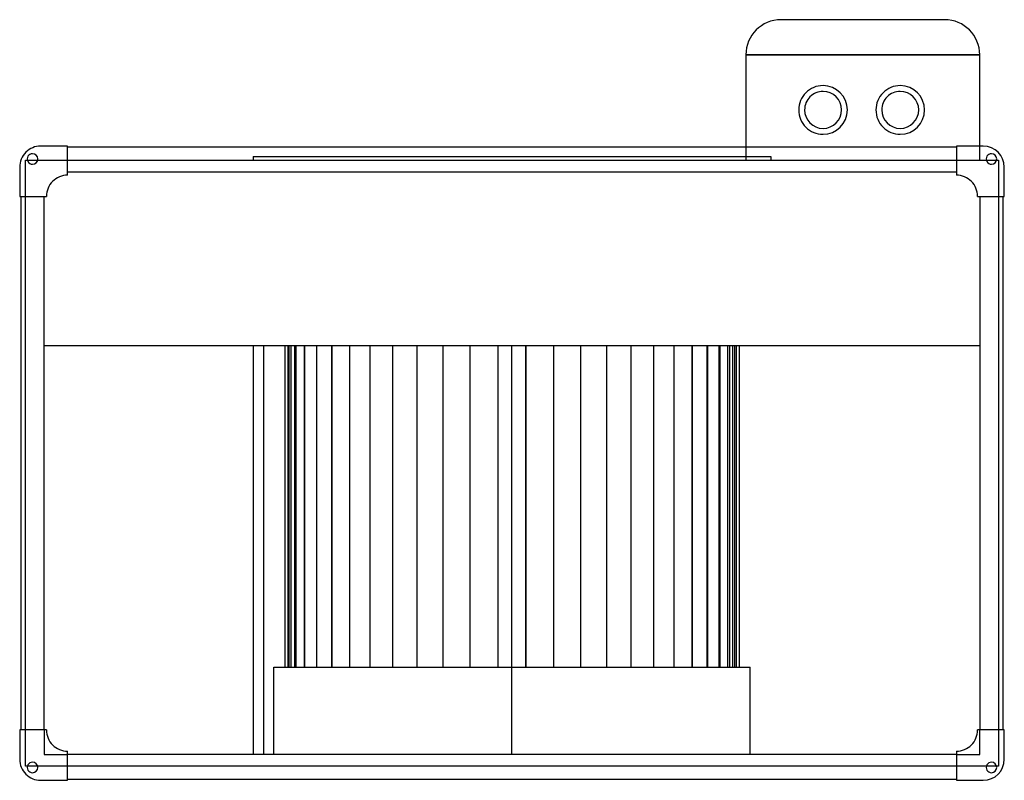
# Model space of a CAD drawing. Header units: millimetres. Extents: x -421 to 421, y -271 to 379.
import ezdxf

# ---------------------------------------------------------------- set-up
doc = ezdxf.new("R2010")
doc.units = ezdxf.units.MM
doc.layers.add('HIDDEN', color=7, linetype='Continuous')
doc.layers.add('THICK', color=7, linetype='Continuous')

msp = doc.modelspace()

# ---------------------------------------------------------------- linework, layer by layer
at = {"layer": 'HIDDEN'}
for p, q in [((230, 379), (230, 379)), ((370, 379), (370, 379)), ((200, 349), (200, 349)), ((200, 349), (400, 349)), ((400, 349), (400, 349)), ((-403, 271), (-403, 271)), ((-403, 271), (-403, 271)), ((-380, 271), (-380, 271)), ((-380, 271), (-380, 271)), ((-380, 270), (-380, 270)), ((-380, 270), (-380, 270)), ((200, 270), (200, 258.96)), ((380, 271), (380, 271)), ((380, 271), (380, 271)), ((380, 270), (380, 270)), ((380, 270), (380, 270)), ((400, 258.96), (400, 271)), ((403, 271), (403, 271)), ((403, 271), (403, 271)), ((-221.25, 261.96), (0, 261.96)), ((-221.25, 261.96), (-221.25, 258.96)), ((0, 261.96), (221.25, 261.96)), ((221.25, 261.96), (221.25, 258.96)), ((-421, 253), (-421, 253)), ((-421, 253), (-421, 253)), ((-416, 258.96), (-416, 258.96)), ((-416, 228), (-416, 258.96)), ((-416, 258.96), (-414.38, 258.96)), ((-414.38, 258.96), (-414.38, 258.96)), ((-414.38, 258.96), (-414.38, 258.96)), ((-405.62, 258.96), (-405.62, 258.96)), ((-405.62, 258.96), (-405.62, 258.96)), ((-405.62, 258.96), (-380, 258.96)), ((-380, 258.96), (-380, 258.96)), ((-380, 258.96), (-380, 258.96)), ((-380, 258.96), (380, 258.96)), ((200, 258.96), (200, 258.96)), ((380, 258.96), (380, 258.96)), ((380, 258.96), (405.62, 258.96)), ((380, 258.96), (380, 258.96)), ((400, 258.96), (400, 258.96)), ((405.62, 258.96), (405.62, 258.96)), ((405.62, 258.96), (405.62, 258.96)), ((414.38, 258.96), (414.38, 258.96)), ((414.38, 258.96), (414.38, 258.96)), ((414.38, 258.96), (416, 258.96)), ((416, 258.96), (416, 258.96)), ((416, 258.96), (416, 228)), ((421, 253), (421, 253)), ((421, 253), (421, 253)), ((-380, 249), (-380, 249)), ((-380, 249), (-380, 249)), ((-380, 246.1), (-380, 246.1)), ((-380, 246.1), (-380, 246.1)), ((380, 249), (380, 249)), ((380, 249), (380, 249)), ((380, 246.1), (380, 246.1)), ((380, 246.1), (380, 246.1)), ((-421, 228), (-421, 228)), ((-421, 228), (-421, 228)), ((-420, 228), (-420, 228)), ((-420, 228), (-420, 228)), ((-416, 228), (-416, 228)), ((-416, -228), (-416, 228)), ((-416, 228), (-416, 228)), ((-400, 228), (-400, 228)), ((-400, 228), (-400, 228)), ((-398.1, 228), (-398.1, 228)), ((-398.1, 228), (-398.1, 228)), ((398.1, 228), (398.1, 228)), ((398.1, 228), (398.1, 228)), ((400, 228), (400, 228)), ((400, 228), (400, 228)), ((416, 228), (416, 228)), ((416, 228), (416, 228)), ((416, 228), (416, -228)), ((420, 228), (420, 228)), ((420, 228), (420, 228)), ((421, 228), (421, 228)), ((421, 228), (421, 228)), ((-400, 100.6), (-400, 100.6)), ((-212.4, 100.6), (-212.4, -249)), ((-194.35, 100.6), (-194.35, -174.3)), ((-191.56, 100.6), (-191.56, -174.3)), ((-190.43, -174.3), (-190.43, 100.6)), ((-188.92, -174.3), (-188.92, 100.6)), ((-188.92, -174.3), (-188.92, 100.6)), ((-186.04, 100.6), (-186.04, -174.3)), ((-184.44, -174.3), (-184.44, 100.6)), ((-184.44, -174.3), (-184.44, 100.6)), ((-177.85, 100.6), (-177.85, -174.3)), ((-177.05, -174.3), (-177.05, 100.6)), ((-177.05, -174.3), (-177.05, 100.6)), ((-167.15, 100.6), (-167.15, -174.3)), ((-166.87, -174.3), (-166.87, 100.6)), ((-166.87, -174.3), (-166.87, 100.6)), ((-154.08, 100.6), (-154.08, -174.3)), ((-154.06, -174.3), (-154.06, 100.6)), ((-154.06, -174.3), (-154.06, 100.6)), ((-138.81, -174.3), (-138.81, 100.6)), ((-138.81, -174.3), (-138.81, 100.6)), ((-121.38, -174.3), (-121.38, 100.6)), ((-121.38, -174.3), (-121.38, 100.6)), ((-102.04, -174.3), (-102.04, 100.6)), ((-102.04, -174.3), (-102.04, 100.6)), ((-81.08, -174.3), (-81.08, 100.6)), ((-81.08, -174.3), (-81.08, 100.6)), ((-58.85, -174.3), (-58.85, 100.6)), ((-58.85, -174.3), (-58.85, 100.6)), ((-35.68, -174.3), (-35.68, 100.6)), ((-35.68, -174.3), (-35.68, 100.6)), ((-11.96, -174.3), (-11.96, 100.6)), ((-11.96, -174.3), (-11.96, 100.6)), ((0, 100.6), (0, 100.6)), ((0, 100.6), (0, 100.6)), ((11.96, 100.6), (11.96, -174.3)), ((35.68, -174.3), (35.68, 100.6)), ((58.85, -174.3), (58.85, 100.6)), ((81.08, -174.3), (81.08, 100.6)), ((102.04, -174.3), (102.04, 100.6)), ((121.38, -174.3), (121.38, 100.6)), ((138.81, -174.3), (138.81, 100.6)), ((154.06, -174.3), (154.06, 100.6)), ((154.06, -174.3), (154.06, 100.6)), ((166.87, -174.3), (166.87, 100.6)), ((166.87, -174.3), (166.87, 100.6)), ((177.05, -174.3), (177.05, 100.6)), ((177.05, -174.3), (177.05, 100.6)), ((184.44, -174.3), (184.44, 100.6)), ((184.44, -174.3), (184.44, 100.6)), ((188.92, -174.3), (188.92, 100.6)), ((188.92, -174.3), (188.92, 100.6)), ((190.43, -174.3), (190.43, 100.6)), ((400, 100.6), (400, 100.6)), ((-203.55, -174.3), (0, -174.3)), ((-203.55, -249), (-203.55, -174.3)), ((-421, -228), (-421, -228)), ((-421, -228), (-421, -228)), ((-420, -228), (-420, -228)), ((-420, -228), (-420, -228)), ((-416, -228), (-416, -228)), ((-416, -258.96), (-416, -228)), ((-416, -228), (-416, -228)), ((-400, -228), (-400, -228)), ((-400, -228), (-400, -249)), ((-400, -228), (-400, -228)), ((-398.1, -228), (-398.1, -228)), ((-398.1, -228), (-398.1, -228)), ((398.1, -228), (398.1, -228)), ((398.1, -228), (398.1, -228)), ((400, -228), (400, -228)), ((400, -249), (400, -228)), ((400, -228), (400, -228)), ((416, -228), (416, -228)), ((416, -228), (416, -228)), ((416, -228), (416, -258.96)), ((420, -228), (420, -228)), ((420, -228), (420, -228)), ((421, -228), (421, -228)), ((421, -228), (421, -228)), ((-400, -249), (-400, -249)), ((-400, -249), (-380, -249)), ((-380, -246.1), (-380, -246.1)), ((-380, -246.1), (-380, -246.1)), ((-380, -249), (-380, -249)), ((-380, -249), (-380, -249)), ((0, -249), (0, -249)), ((0, -249), (0, -249)), ((380, -246.1), (380, -246.1)), ((380, -246.1), (380, -246.1)), ((380, -249), (380, -249)), ((380, -249), (380, -249)), ((380, -249), (400, -249)), ((400, -249), (400, -249)), ((-421, -253), (-421, -253)), ((-421, -253), (-421, -253)), ((-416, -258.96), (-416, -258.96)), ((-414.38, -258.96), (-416, -258.96)), ((-414.38, -258.96), (-414.38, -258.96)), ((-414.38, -258.96), (-414.38, -258.96)), ((-405.62, -258.96), (-405.62, -258.96)), ((-405.62, -258.96), (-405.62, -258.96)), ((-380, -258.96), (-405.62, -258.96)), ((-380, -258.96), (-380, -258.96)), ((380, -258.96), (-380, -258.96)), ((-380, -258.96), (-380, -258.96)), ((380, -258.96), (380, -258.96)), ((405.62, -258.96), (380, -258.96)), ((380, -258.96), (380, -258.96)), ((405.62, -258.96), (405.62, -258.96)), ((405.62, -258.96), (405.62, -258.96)), ((414.38, -258.96), (414.38, -258.96)), ((414.38, -258.96), (414.38, -258.96)), ((416, -258.96), (414.38, -258.96)), ((416, -258.96), (416, -258.96)), ((421, -253), (421, -253)), ((421, -253), (421, -253)), ((-403, -271), (-403, -271)), ((-403, -271), (-403, -271)), ((-380, -270), (-380, -270)), ((-380, -270), (-380, -270)), ((-380, -271), (-380, -271)), ((-380, -271), (-380, -271)), ((380, -270), (380, -270)), ((380, -270), (380, -270)), ((380, -271), (380, -271)), ((380, -271), (380, -271)), ((403, -271), (403, -271)), ((403, -271), (403, -271))]:
    msp.add_line(p, q, dxfattribs=at)
at = {"layer": 'THICK'}
for p, q in [((370, 379), (230, 379)), ((200, 349), (200, 270)), ((400, 349), (200, 349)), ((400, 271), (400, 349)), ((-380, 271), (-403, 271)), ((-380, 246.1), (-380, 271)), ((380, 270), (-380, 270)), ((380, 271), (380, 246.1)), ((403, 271), (380, 271)), ((-421, 253), (-421, 228)), ((-414.38, 258.96), (-405.62, 258.96)), ((405.62, 258.96), (414.38, 258.96)), ((421, 228), (421, 253)), ((-380, 249), (380, 249)), ((-421, 228), (-398.1, 228)), ((-420, 228), (-420, -228)), ((-400, -228), (-400, 228)), ((398.1, 228), (421, 228)), ((400, 228), (400, -228)), ((420, -228), (420, 228)), ((-400, 100.6), (400, 100.6)), ((-221.25, 100.6), (-221.25, -249)), ((0, -249), (0, 100.6)), ((11.96, -174.3), (11.96, 100.6)), ((35.68, -174.3), (35.68, 100.6)), ((58.85, -174.3), (58.85, 100.6)), ((81.08, -174.3), (81.08, 100.6)), ((102.04, -174.3), (102.04, 100.6)), ((121.38, -174.3), (121.38, 100.6)), ((138.81, -174.3), (138.81, 100.6)), ((154.08, 100.6), (154.08, -174.3)), ((167.15, 100.6), (167.15, -174.3)), ((177.85, 100.6), (177.85, -174.3)), ((186.04, 100.6), (186.04, -174.3)), ((191.56, 100.6), (191.56, -174.3)), ((194.35, 100.6), (194.35, -174.3)), ((0, -174.3), (203.55, -174.3)), ((203.55, -249), (203.55, -174.3)), ((-398.1, -228), (-421, -228)), ((-421, -228), (-421, -253)), ((421, -228), (398.1, -228)), ((421, -253), (421, -228)), ((-380, -271), (-380, -246.1)), ((380, -249), (-380, -249)), ((380, -246.1), (380, -271)), ((-405.62, -258.96), (-414.38, -258.96)), ((414.38, -258.96), (405.62, -258.96)), ((-403, -271), (-380, -271)), ((-380, -270), (380, -270)), ((380, -271), (403, -271))]:
    msp.add_line(p, q, dxfattribs=at)
for centre, radius, start, end in [((266, 301.9), 20.8, 89.99998, 180.00002), ((266, 301.9), 20.8, 0, 89.99998), ((332, 301.9), 20.8, 89.99998, 180.00002), ((332, 301.9), 20.8, 0, 89.99998), ((266, 301.9), 15.8, 89.99998, 180.00002), ((266, 301.9), 15.8, 0, 89.99998), ((332, 301.9), 15.8, 89.99998, 180.00002), ((332, 301.9), 15.8, 0, 89.99998), ((266, 301.9), 20.8, 180.00002, 270.00002), ((266, 301.9), 15.8, 180.00002, 0), ((266, 301.9), 20.8, 270.00002, 0), ((332, 301.9), 20.8, 180.00002, 270.00002), ((332, 301.9), 15.8, 180.00002, 0), ((332, 301.9), 20.8, 270.00002, 0), ((-403, 253), 18, 89.99998, 180.00002), ((403, 253), 18, 0, 89.99998), ((-410, 260), 4.5, 89.99998, 270.00002), ((-410, 260), 4.5, 270.00002, 89.99998), ((410, 260), 4.5, 89.99998, 270.00002), ((410, 260), 4.5, 270.00002, 89.99998), ((-380.1, 228.1), 18, 89.99998, 180.31832), ((-380.1, 228.1), 18, 89.6817, 89.99998), ((380.1, 228.1), 18, 89.99998, 90.31832), ((380.1, 228.1), 18, 359.68166, 89.99998), ((-380.1, -228.1), 18, 179.68168, 270.00002), ((380.1, -228.1), 18, 270.00002, 0.31834), ((-380.1, -228.1), 18, 270.00002, 270.3183), ((380.1, -228.1), 18, 269.68168, 270.00002), ((-403, -253), 18, 180.00002, 270.00002), ((-410, -260), 4.5, 89.99998, 270.00002), ((-410, -260), 4.5, 270.00002, 89.99998), ((403, -253), 18, 270.00002, 0), ((410, -260), 4.5, 89.99998, 270.00002), ((410, -260), 4.5, 270.00002, 89.99998)]:
    msp.add_arc(centre, radius, start, end, dxfattribs=at)
for centre, major_axis, start_param, end_param in [((230, 349), (-30, 0), -1.570796, 0), ((370, 349), (30, 0), 0, 1.570796)]:
    msp.add_ellipse(centre, major_axis=major_axis, ratio=1, start_param=start_param, end_param=end_param, dxfattribs=at)

doc.saveas('drawing.dxf')
